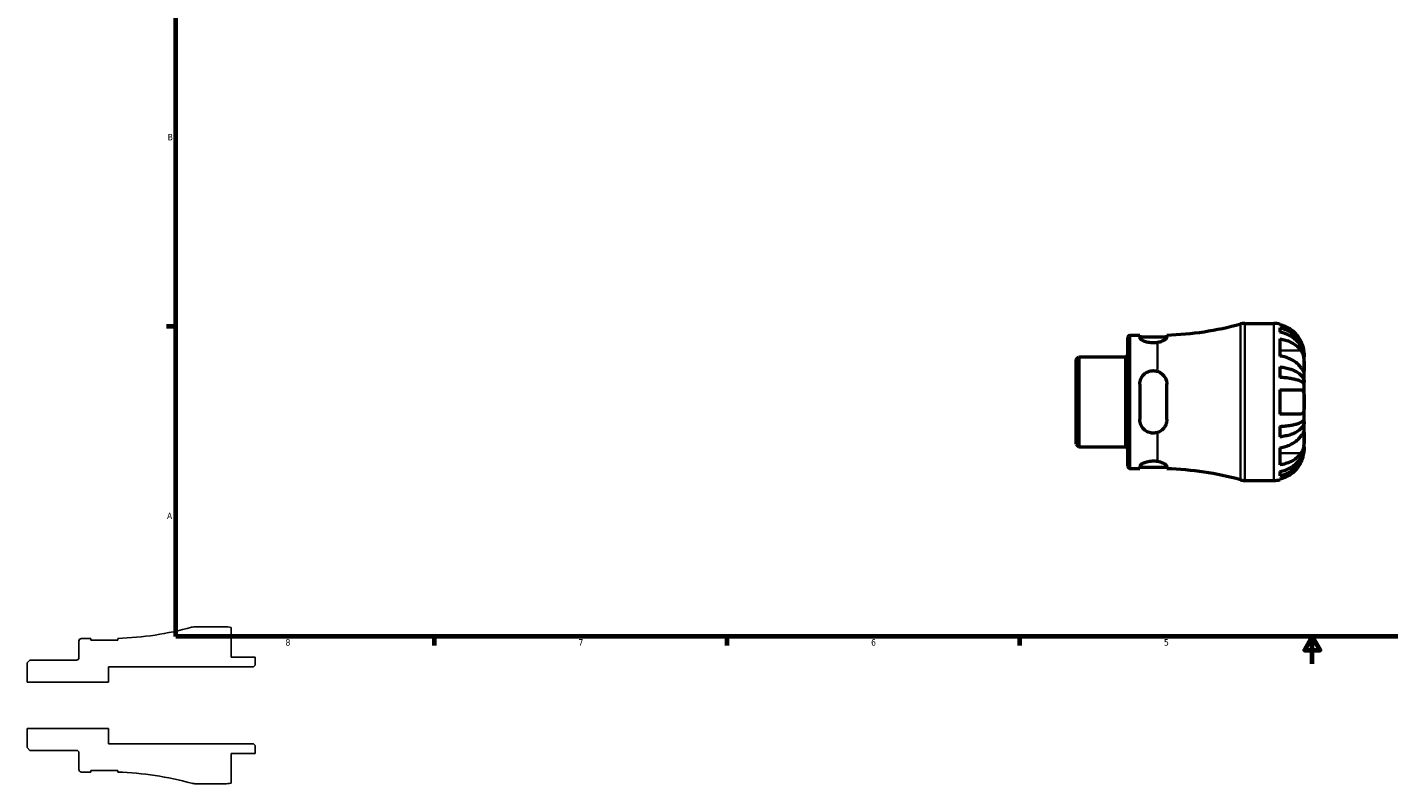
# Model space of a CAD drawing. Header units: inches. Extents: x -1.7 to 37.7, y -1.1 to 21.4.
# Tile 1 of 6: x -1.7 to 18.1, y -1.1 to 9.8. Entities that reach past the tile are written whole.
import ezdxf

# ---------------------------------------------------------------- set-up
doc = ezdxf.new("R2010")
doc.units = ezdxf.units.IN
doc.header["$MEASUREMENT"] = 0
for name, color, linetype, lineweight in [('Border (ANSI)', 7, 'Continuous', 70), ('Visible (ANSI)', 7, 'Continuous', 50), ('Visible Narrow (ANSI)', 7, 'Continuous', 35)]:
    doc.layers.add(name, color=color, linetype=linetype, lineweight=lineweight)
doc.styles.add('Note Text (ANSI)', font='tahoma.ttf')

# ---------------------------------------------------------------- blocks, each defined once
blk = doc.blocks.new('Borders Default Border')
at = {"layer": 'Border (ANSI)'}
for p, q in [((0.5, 5.5), (0.366, 5.5)), ((4.25, 1), (4.25, 0.866)), ((8.5, 1), (8.5, 0.866)), ((12.75, 1), (12.75, 0.866))]:
    blk.add_line(p, q, dxfattribs=at)
at = {"layer": 'Border (ANSI)', "flags": 128}
for points in [[(0.5, 1), (0.5, 21), (33.5, 21), (33.5, 1), (0.5, 1)], [(17, 0.6), (17, 1), (16.885, 0.8), (17.115, 0.8), (17, 1)]]:
    blk.add_lwpolyline(points, dxfattribs=at)
at = {"layer": 'Border (ANSI)', "color": 5, "true_color": 0x0000ff, "char_height": 0.0945, "attachment_point": 7, "style": 'Note Text (ANSI)'}
for s, insert in [('B', (0.384, 8.203)), ('A', (0.373, 2.703)), ('8', (2.094, 0.863)), ('7', (6.346, 0.866)), ('6', (10.595, 0.864)), ('5', (14.847, 0.864))]:
    blk.add_mtext(s, dxfattribs=dict(at, insert=insert))

msp = doc.modelspace()

# ---------------------------------------------------------------- linework, layer by layer
for p, q in [((1.215, 1.14), (0.792, 1.14)), ((1.303, 0.7), (1.303, 1.131)), ((-0.905, 0.933), (-0.905, 0.691)), ((-0.731, 0.969), (-0.869, 0.969)), ((-0.731, 0.947), (-0.731, 0.969)), ((-0.339, 0.947), (-0.731, 0.947)), ((-0.339, 0.971), (-0.339, 0.947)), ((-1.616, 0.655), (-1.655, 0.615)), ((-1.655, 0.615), (-1.655, 0.336)), ((-0.941, 0.655), (-1.616, 0.655)), ((1.655, 0.7), (1.303, 0.7)), ((1.655, 0.583), (1.655, 0.7)), ((-0.475, 0.336), (-0.475, 0.56)), ((-0.475, 0.56), (1.632, 0.56)), ((1.632, 0.56), (1.655, 0.583)), ((-1.655, 0.336), (-0.475, 0.336)), ((-0.475, -0.336), (-1.655, -0.336)), ((-1.655, -0.336), (-1.655, -0.615)), ((-0.475, -0.56), (-0.475, -0.336)), ((1.632, -0.56), (-0.475, -0.56)), ((1.655, -0.583), (1.632, -0.56)), ((1.655, -0.7), (1.655, -0.583)), ((-1.655, -0.615), (-1.616, -0.655)), ((-1.616, -0.655), (-0.941, -0.655)), ((-0.905, -0.691), (-0.905, -0.933)), ((1.303, -1.131), (1.303, -0.7)), ((1.303, -0.7), (1.655, -0.7)), ((-0.869, -0.969), (-0.731, -0.969)), ((-0.731, -0.969), (-0.731, -0.947)), ((-0.731, -0.947), (-0.339, -0.947)), ((-0.339, -0.947), (-0.339, -0.971)), ((0.792, -1.14), (1.215, -1.14))]:
    msp.add_line(p, q)
for centre, major_axis, start_param, end_param in [((-0.475, 5.517), (-4.385, -1.206), 1.332229, 1.570796), ((0.792, 0.912), (-0.228, 0), 4.712389, 4.980788), ((1.215, 0.7), (-0.431, 0.088), 4.712389, 4.913747), ((-0.869, 0.933), (-0.0364, 0), 4.712389, 6.283185), ((-0.941, 0.691), (0, -0.0364), 0, 1.570796), ((-0.941, -0.691), (0.0364, 0), 0, 1.570796), ((-0.869, -0.933), (0, -0.0364), 4.712389, 6.283185), ((-0.475, -5.517), (4.546, -0.136), 1.332229, 1.570796), ((0.792, -0.912), (0.22, -0.06), 4.712389, 4.980788), ((1.215, -0.7), (0.44, 0), 4.712389, 4.913747)]:
    msp.add_ellipse(centre, major_axis=major_axis, ratio=1, start_param=start_param, end_param=end_param)
at = {"layer": 'Visible (ANSI)'}
for p, q in [((16.018, 5.545), (16.442, 5.545)), ((16.53, 5.536), (16.53, 5.523)), ((14.322, 3.473), (14.322, 5.338)), ((14.358, 5.374), (14.495, 5.374)), ((14.495, 5.374), (14.495, 5.339)), ((14.495, 5.352), (14.888, 5.352)), ((14.888, 5.342), (14.888, 5.376)), ((16.53, 5.479), (16.53, 5.416)), ((16.53, 5.32), (16.53, 5.071)), ((13.572, 5.021), (13.611, 5.06)), ((13.572, 3.79), (13.572, 5.021)), ((13.611, 5.06), (14.285, 5.06)), ((13.611, 5.06), (13.611, 3.751)), ((16.882, 5.06), (16.881, 5.06)), ((16.882, 5.06), (16.882, 5.105)), ((16.882, 5.043), (16.882, 5.06)), ((16.882, 4.9), (16.882, 5.043)), ((16.53, 4.913), (16.53, 4.761)), ((16.882, 4.694), (16.882, 4.9)), ((14.495, 4.663), (14.495, 4.148)), ((14.888, 4.148), (14.888, 4.663)), ((16.53, 4.581), (16.53, 4.229)), ((16.53, 4.581), (16.837, 4.581)), ((16.882, 4.694), (16.85, 4.694)), ((16.882, 4.652), (16.882, 4.694)), ((16.882, 4.405), (16.882, 4.652)), ((16.882, 4.158), (16.882, 4.405)), ((16.837, 4.229), (16.53, 4.229)), ((16.882, 4.117), (16.882, 4.158)), ((16.53, 4.05), (16.53, 3.897)), ((16.882, 4.117), (16.85, 4.117)), ((16.882, 3.91), (16.882, 4.117)), ((13.572, 3.79), (13.611, 3.751)), ((16.882, 3.767), (16.882, 3.91)), ((16.882, 3.75), (16.882, 3.767)), ((13.611, 3.751), (14.285, 3.751)), ((16.53, 3.74), (16.53, 3.491)), ((16.882, 3.75), (16.881, 3.75)), ((16.882, 3.705), (16.882, 3.75)), ((14.358, 3.436), (14.495, 3.436)), ((14.495, 3.471), (14.495, 3.436)), ((14.495, 3.459), (14.888, 3.459)), ((14.888, 3.434), (14.888, 3.469)), ((16.53, 3.395), (16.53, 3.331)), ((16.018, 3.265), (16.442, 3.265)), ((16.53, 3.288), (16.53, 3.274))]:
    msp.add_line(p, q, dxfattribs=at)
for centre, radius, start, end in [((14.752, 9.922), 4.548, 271.7092, 285.3781), ((16.018, 5.317), 0.228, 90, 105.3781), ((16.442, 5.105), 0.44, 78.463, 90), ((14.358, 5.338), 0.0364, 90, 180), ((14.285, 5.096), 0.0364, 270, 0), ((14.285, 3.714), 0.0364, 0, 90), ((14.358, 3.473), 0.0364, 180, 270), ((14.752, -1.112), 4.548, 74.6219, 88.2908), ((16.018, 3.493), 0.228, 254.6219, 270), ((16.442, 3.705), 0.44, 270, 281.537)]:
    msp.add_arc(centre, radius, start, end, dxfattribs=at)
for points, knots in [([(14.752, 5.267), (14.732, 5.263), (14.711, 5.262), (14.691, 5.262), (14.667, 5.262), (14.641, 5.264), (14.593, 5.274), (14.572, 5.281), (14.537, 5.297), (14.521, 5.306), (14.501, 5.324), (14.495, 5.332), (14.495, 5.339)], [-0.151443, -0.151443, -0.151443, -0.151443, 0, 0, 0, 0.1885244, 0.1885244, 0.3770489, 0.3770489, 0.577328, 0.577328, 0.7776071, 0.7776071, 0.7776071, 0.7776071]), ([(14.888, 5.342), (14.888, 5.34), (14.887, 5.338), (14.886, 5.333), (14.884, 5.331), (14.879, 5.323), (14.874, 5.318), (14.854, 5.302), (14.837, 5.293), (14.798, 5.277), (14.776, 5.271), (14.752, 5.267)], [-0.6550882, -0.6550882, -0.6550882, -0.6550882, -0.6018524, -0.6018524, -0.5406673, -0.5406673, -0.4089769, -0.4089769, -0.1948887, -0.1948887, -0.0000226, -0.0000226, -0.0000226, -0.0000226]), ([(16.837, 5.281), (16.828, 5.299), (16.818, 5.317), (16.79, 5.36), (16.771, 5.383), (16.733, 5.422), (16.71, 5.441), (16.661, 5.474), (16.634, 5.488), (16.585, 5.508), (16.558, 5.517), (16.53, 5.523)], [5.6183811, 5.6183811, 5.6183811, 5.6183811, 5.7627043, 5.7627043, 5.9721508, 5.9721508, 6.1791587, 6.1791587, 6.3861667, 6.3861667, 6.5856291, 6.5856291, 6.5856291, 6.5856291]), ([(16.53, 5.479), (16.558, 5.474), (16.586, 5.465), (16.635, 5.445), (16.662, 5.432), (16.711, 5.4), (16.734, 5.382), (16.772, 5.344), (16.791, 5.322), (16.824, 5.274), (16.838, 5.249), (16.859, 5.2), (16.868, 5.172), (16.879, 5.116), (16.882, 5.087), (16.882, 5.06)], [0.212003, 0.212003, 0.212003, 0.212003, 0.41333, 0.41333, 0.620225, 0.620225, 0.827119, 0.827119, 1.034451, 1.034451, 1.241783, 1.241783, 1.449936, 1.449936, 1.658088, 1.658088, 1.658088, 1.658088]), ([(16.882, 5.043), (16.882, 5.067), (16.879, 5.092), (16.868, 5.143), (16.859, 5.167), (16.838, 5.211), (16.824, 5.234), (16.791, 5.276), (16.772, 5.296), (16.734, 5.329), (16.711, 5.345), (16.662, 5.374), (16.635, 5.386), (16.586, 5.403), (16.558, 5.411), (16.53, 5.416)], [4.989989, 4.989989, 4.989989, 4.989989, 5.198142, 5.198142, 5.406295, 5.406295, 5.613627, 5.613627, 5.820958, 5.820958, 6.027853, 6.027853, 6.234748, 6.234748, 6.436074, 6.436074, 6.436074, 6.436074]), ([(16.53, 5.32), (16.558, 5.316), (16.585, 5.31), (16.634, 5.295), (16.661, 5.285), (16.71, 5.262), (16.733, 5.248), (16.771, 5.221), (16.79, 5.204), (16.818, 5.175), (16.828, 5.162), (16.837, 5.149)], [0.2120177, 0.2120177, 0.2120177, 0.2120177, 0.4114801, 0.4114801, 0.618488, 0.618488, 0.825496, 0.825496, 1.0349425, 1.0349425, 1.1792657, 1.1792657, 1.1792657, 1.1792657]), ([(16.882, 5.105), (16.882, 5.105), (16.882, 5.11), (16.881, 5.125), (16.881, 5.135), (16.877, 5.159), (16.875, 5.173), (16.869, 5.198), (16.866, 5.208), (16.858, 5.23), (16.854, 5.241), (16.846, 5.262), (16.842, 5.272), (16.837, 5.281)], [-3.0890468, -3.0890468, -3.0890468, -3.0890468, -2.9165159, -2.9165159, -2.7717774, -2.7717774, -2.6347616, -2.6347616, -2.5399327, -2.5399327, -2.4479265, -2.4479265, -2.3667701, -2.3667701, -2.3667701, -2.3667701]), ([(16.837, 5.149), (16.841, 5.144), (16.844, 5.138), (16.852, 5.123), (16.856, 5.113), (16.864, 5.093), (16.867, 5.082), (16.873, 5.055), (16.876, 5.039), (16.88, 5), (16.881, 4.978), (16.882, 4.936), (16.882, 4.917), (16.882, 4.9)], [-0.7207494, -0.7207494, -0.7207494, -0.7207494, -0.6565092, -0.6565092, -0.5635497, -0.5635497, -0.4722599, -0.4722599, -0.3474158, -0.3474158, -0.177052, -0.177052, 0, 0, 0, 0]), ([(16.837, 4.9), (16.828, 4.913), (16.818, 4.926), (16.79, 4.956), (16.771, 4.972), (16.733, 4.999), (16.71, 5.013), (16.661, 5.036), (16.634, 5.046), (16.585, 5.061), (16.558, 5.067), (16.53, 5.071)], [5.6183811, 5.6183811, 5.6183811, 5.6183811, 5.7627043, 5.7627043, 5.9721508, 5.9721508, 6.1791587, 6.1791587, 6.3861667, 6.3861667, 6.5856291, 6.5856291, 6.5856291, 6.5856291]), ([(14.495, 4.663), (14.495, 4.688), (14.501, 4.715), (14.521, 4.764), (14.537, 4.786), (14.572, 4.82), (14.593, 4.834), (14.641, 4.854), (14.667, 4.859), (14.711, 4.859), (14.732, 4.856), (14.752, 4.849)], [0.7572748, 0.7572748, 0.7572748, 0.7572748, 0.9575539, 0.9575539, 1.157833, 1.157833, 1.3463575, 1.3463575, 1.5348819, 1.5348819, 1.6863249, 1.6863249, 1.6863249, 1.6863249]), ([(14.752, 4.849), (14.766, 4.845), (14.78, 4.839), (14.807, 4.822), (14.82, 4.812), (14.85, 4.781), (14.865, 4.758), (14.88, 4.72), (14.883, 4.706), (14.887, 4.683), (14.888, 4.673), (14.888, 4.663)], [-0.656388, -0.656388, -0.656388, -0.656388, -0.5404369, -0.5404369, -0.4073509, -0.4073509, -0.1891361, -0.1891361, -0.078793, -0.078793, 0, 0, 0, 0]), ([(16.53, 4.913), (16.558, 4.91), (16.586, 4.906), (16.635, 4.896), (16.662, 4.889), (16.711, 4.872), (16.734, 4.862), (16.772, 4.843), (16.791, 4.831), (16.824, 4.806), (16.838, 4.793), (16.859, 4.767), (16.868, 4.752), (16.879, 4.723), (16.882, 4.708), (16.882, 4.694)], [0.212003, 0.212003, 0.212003, 0.212003, 0.41333, 0.41333, 0.620225, 0.620225, 0.827119, 0.827119, 1.034451, 1.034451, 1.241783, 1.241783, 1.449936, 1.449936, 1.658088, 1.658088, 1.658088, 1.658088]), ([(16.882, 4.652), (16.882, 4.659), (16.879, 4.667), (16.868, 4.681), (16.859, 4.688), (16.838, 4.701), (16.824, 4.708), (16.791, 4.72), (16.772, 4.726), (16.734, 4.735), (16.711, 4.74), (16.662, 4.748), (16.635, 4.752), (16.586, 4.757), (16.558, 4.759), (16.53, 4.761)], [4.989989, 4.989989, 4.989989, 4.989989, 5.198142, 5.198142, 5.406295, 5.406295, 5.613627, 5.613627, 5.820958, 5.820958, 6.027853, 6.027853, 6.234748, 6.234748, 6.436074, 6.436074, 6.436074, 6.436074]), ([(16.882, 4.9), (16.882, 4.892), (16.882, 4.885), (16.882, 4.872), (16.882, 4.866), (16.881, 4.854), (16.88, 4.85), (16.877, 4.848), (16.875, 4.85), (16.868, 4.856), (16.865, 4.86), (16.858, 4.87), (16.854, 4.876), (16.846, 4.888), (16.841, 4.894), (16.837, 4.9)], [0, 0, 0, 0, 0.0871744, 0.0871744, 0.1801608, 0.1801608, 0.3240244, 0.3240244, 0.4581597, 0.4581597, 0.5517011, 0.5517011, 0.6431059, 0.6431059, 0.7213323, 0.7213323, 0.7213323, 0.7213323]), ([(16.837, 4.581), (16.841, 4.581), (16.844, 4.581), (16.852, 4.578), (16.856, 4.576), (16.864, 4.568), (16.867, 4.564), (16.873, 4.55), (16.876, 4.54), (16.88, 4.512), (16.881, 4.494), (16.882, 4.452), (16.882, 4.429), (16.882, 4.405)], [-0.7206621, -0.7206621, -0.7206621, -0.7206621, -0.6580247, -0.6580247, -0.5639524, -0.5639524, -0.4721284, -0.4721284, -0.3474834, -0.3474834, -0.1770519, -0.1770519, 0, 0, 0, 0]), ([(16.882, 4.405), (16.882, 4.383), (16.882, 4.36), (16.881, 4.322), (16.881, 4.305), (16.877, 4.277), (16.875, 4.266), (16.869, 4.25), (16.866, 4.245), (16.858, 4.236), (16.854, 4.234), (16.846, 4.23), (16.842, 4.229), (16.837, 4.229)], [-3.0890468, -3.0890468, -3.0890468, -3.0890468, -2.9165159, -2.9165159, -2.7717774, -2.7717774, -2.6347616, -2.6347616, -2.5399327, -2.5399327, -2.4479265, -2.4479265, -2.3667701, -2.3667701, -2.3667701, -2.3667701]), ([(16.53, 4.05), (16.558, 4.051), (16.586, 4.054), (16.635, 4.059), (16.662, 4.062), (16.711, 4.07), (16.734, 4.075), (16.772, 4.085), (16.791, 4.091), (16.824, 4.103), (16.838, 4.11), (16.859, 4.122), (16.868, 4.129), (16.879, 4.144), (16.882, 4.151), (16.882, 4.158)], [0.212003, 0.212003, 0.212003, 0.212003, 0.41333, 0.41333, 0.620225, 0.620225, 0.827119, 0.827119, 1.034451, 1.034451, 1.241783, 1.241783, 1.449936, 1.449936, 1.658088, 1.658088, 1.658088, 1.658088]), ([(14.752, 3.961), (14.732, 3.955), (14.711, 3.952), (14.691, 3.952), (14.667, 3.952), (14.641, 3.957), (14.593, 3.976), (14.572, 3.991), (14.537, 4.025), (14.521, 4.047), (14.501, 4.096), (14.495, 4.122), (14.495, 4.148)], [-0.151443, -0.151443, -0.151443, -0.151443, 0, 0, 0, 0.1885244, 0.1885244, 0.3770489, 0.3770489, 0.577328, 0.577328, 0.7776071, 0.7776071, 0.7776071, 0.7776071]), ([(14.888, 4.148), (14.888, 4.141), (14.887, 4.134), (14.886, 4.12), (14.884, 4.112), (14.879, 4.089), (14.874, 4.073), (14.854, 4.035), (14.837, 4.014), (14.798, 3.981), (14.776, 3.969), (14.752, 3.961)], [-0.6550882, -0.6550882, -0.6550882, -0.6550882, -0.6018524, -0.6018524, -0.5406673, -0.5406673, -0.4089769, -0.4089769, -0.1948887, -0.1948887, -0.0000226, -0.0000226, -0.0000226, -0.0000226]), ([(16.882, 4.117), (16.882, 4.103), (16.879, 4.088), (16.868, 4.058), (16.859, 4.044), (16.838, 4.018), (16.824, 4.005), (16.791, 3.98), (16.772, 3.968), (16.734, 3.948), (16.711, 3.939), (16.662, 3.922), (16.635, 3.915), (16.586, 3.905), (16.558, 3.9), (16.53, 3.897)], [4.989989, 4.989989, 4.989989, 4.989989, 5.198142, 5.198142, 5.406295, 5.406295, 5.613627, 5.613627, 5.820958, 5.820958, 6.027853, 6.027853, 6.234748, 6.234748, 6.436074, 6.436074, 6.436074, 6.436074]), ([(16.837, 3.91), (16.841, 3.916), (16.844, 3.921), (16.852, 3.932), (16.856, 3.938), (16.864, 3.949), (16.867, 3.953), (16.873, 3.96), (16.876, 3.962), (16.88, 3.962), (16.881, 3.957), (16.882, 3.94), (16.882, 3.927), (16.882, 3.91)], [-0.7207494, -0.7207494, -0.7207494, -0.7207494, -0.6565092, -0.6565092, -0.5635497, -0.5635497, -0.4722599, -0.4722599, -0.3474158, -0.3474158, -0.177052, -0.177052, 0, 0, 0, 0]), ([(16.53, 3.74), (16.558, 3.744), (16.585, 3.75), (16.634, 3.764), (16.661, 3.774), (16.71, 3.798), (16.733, 3.811), (16.771, 3.839), (16.79, 3.855), (16.818, 3.885), (16.828, 3.898), (16.837, 3.91)], [0.2120177, 0.2120177, 0.2120177, 0.2120177, 0.4114801, 0.4114801, 0.618488, 0.618488, 0.825496, 0.825496, 1.0349425, 1.0349425, 1.1792657, 1.1792657, 1.1792657, 1.1792657]), ([(16.53, 3.395), (16.558, 3.4), (16.586, 3.407), (16.635, 3.425), (16.662, 3.437), (16.711, 3.465), (16.734, 3.482), (16.772, 3.515), (16.791, 3.534), (16.824, 3.577), (16.838, 3.6), (16.859, 3.643), (16.868, 3.668), (16.879, 3.718), (16.882, 3.744), (16.882, 3.767)], [0.212003, 0.212003, 0.212003, 0.212003, 0.41333, 0.41333, 0.620225, 0.620225, 0.827119, 0.827119, 1.034451, 1.034451, 1.241783, 1.241783, 1.449936, 1.449936, 1.658088, 1.658088, 1.658088, 1.658088]), ([(16.882, 3.91), (16.882, 3.902), (16.882, 3.893), (16.882, 3.874), (16.882, 3.863), (16.881, 3.834), (16.88, 3.816), (16.877, 3.779), (16.875, 3.762), (16.868, 3.734), (16.865, 3.722), (16.858, 3.701), (16.854, 3.692), (16.846, 3.675), (16.841, 3.668), (16.837, 3.661)], [0, 0, 0, 0, 0.0871744, 0.0871744, 0.1801608, 0.1801608, 0.3240244, 0.3240244, 0.4581597, 0.4581597, 0.5517011, 0.5517011, 0.6431059, 0.6431059, 0.7213323, 0.7213323, 0.7213323, 0.7213323]), ([(16.882, 3.75), (16.882, 3.724), (16.879, 3.695), (16.868, 3.638), (16.859, 3.611), (16.838, 3.562), (16.824, 3.536), (16.791, 3.489), (16.772, 3.466), (16.734, 3.429), (16.711, 3.411), (16.662, 3.379), (16.635, 3.365), (16.586, 3.345), (16.558, 3.337), (16.53, 3.331)], [4.989989, 4.989989, 4.989989, 4.989989, 5.198142, 5.198142, 5.406295, 5.406295, 5.613627, 5.613627, 5.820958, 5.820958, 6.027853, 6.027853, 6.234748, 6.234748, 6.436074, 6.436074, 6.436074, 6.436074]), ([(16.837, 3.661), (16.828, 3.649), (16.818, 3.636), (16.79, 3.606), (16.771, 3.59), (16.733, 3.562), (16.71, 3.549), (16.661, 3.525), (16.634, 3.516), (16.585, 3.501), (16.558, 3.495), (16.53, 3.491)], [5.6183811, 5.6183811, 5.6183811, 5.6183811, 5.7627043, 5.7627043, 5.9721508, 5.9721508, 6.1791587, 6.1791587, 6.3861667, 6.3861667, 6.5856291, 6.5856291, 6.5856291, 6.5856291]), ([(16.837, 3.529), (16.841, 3.537), (16.844, 3.544), (16.852, 3.563), (16.856, 3.574), (16.864, 3.596), (16.867, 3.607), (16.873, 3.631), (16.876, 3.644), (16.88, 3.671), (16.881, 3.683), (16.882, 3.701), (16.882, 3.705), (16.882, 3.705)], [-0.7206621, -0.7206621, -0.7206621, -0.7206621, -0.6580247, -0.6580247, -0.5639524, -0.5639524, -0.4721284, -0.4721284, -0.3474834, -0.3474834, -0.1770519, -0.1770519, 0, 0, 0, 0]), ([(14.495, 3.471), (14.495, 3.478), (14.501, 3.487), (14.521, 3.505), (14.537, 3.514), (14.572, 3.529), (14.593, 3.536), (14.641, 3.546), (14.667, 3.549), (14.711, 3.549), (14.732, 3.547), (14.752, 3.544)], [0.7572748, 0.7572748, 0.7572748, 0.7572748, 0.9575539, 0.9575539, 1.157833, 1.157833, 1.3463575, 1.3463575, 1.5348819, 1.5348819, 1.6863249, 1.6863249, 1.6863249, 1.6863249]), ([(14.752, 3.544), (14.766, 3.542), (14.78, 3.538), (14.807, 3.53), (14.82, 3.525), (14.85, 3.511), (14.865, 3.501), (14.88, 3.487), (14.883, 3.482), (14.887, 3.475), (14.888, 3.472), (14.888, 3.469)], [-0.656388, -0.656388, -0.656388, -0.656388, -0.5404369, -0.5404369, -0.4073509, -0.4073509, -0.1891361, -0.1891361, -0.078793, -0.078793, 0, 0, 0, 0]), ([(16.53, 3.288), (16.558, 3.294), (16.585, 3.302), (16.634, 3.323), (16.661, 3.337), (16.71, 3.37), (16.733, 3.389), (16.771, 3.428), (16.79, 3.451), (16.818, 3.493), (16.828, 3.511), (16.837, 3.529)], [0.2120177, 0.2120177, 0.2120177, 0.2120177, 0.4114801, 0.4114801, 0.618488, 0.618488, 0.825496, 0.825496, 1.0349425, 1.0349425, 1.1792657, 1.1792657, 1.1792657, 1.1792657])]:
    msp.add_open_spline(points, degree=3, knots=knots, dxfattribs=at)
at = {"layer": 'Visible Narrow (ANSI)'}
for p, q in [((14.358, 5.362), (14.358, 3.448)), ((15.958, 3.287), (15.958, 5.523)), ((16.018, 5.531), (16.018, 3.279)), ((16.442, 3.279), (16.442, 5.531)), ((14.752, 4.876), (14.752, 5.252)), ((16.822, 5.149), (16.545, 5.149)), ((14.285, 3.759), (14.285, 5.052)), ((14.752, 3.558), (14.752, 3.935)), ((16.822, 3.661), (16.545, 3.661))]:
    msp.add_line(p, q, dxfattribs=at)

# ---------------------------------------------------------------- block references
msp.add_blockref('Borders Default Border', (0, 0))

doc.saveas('drawing.dxf')
